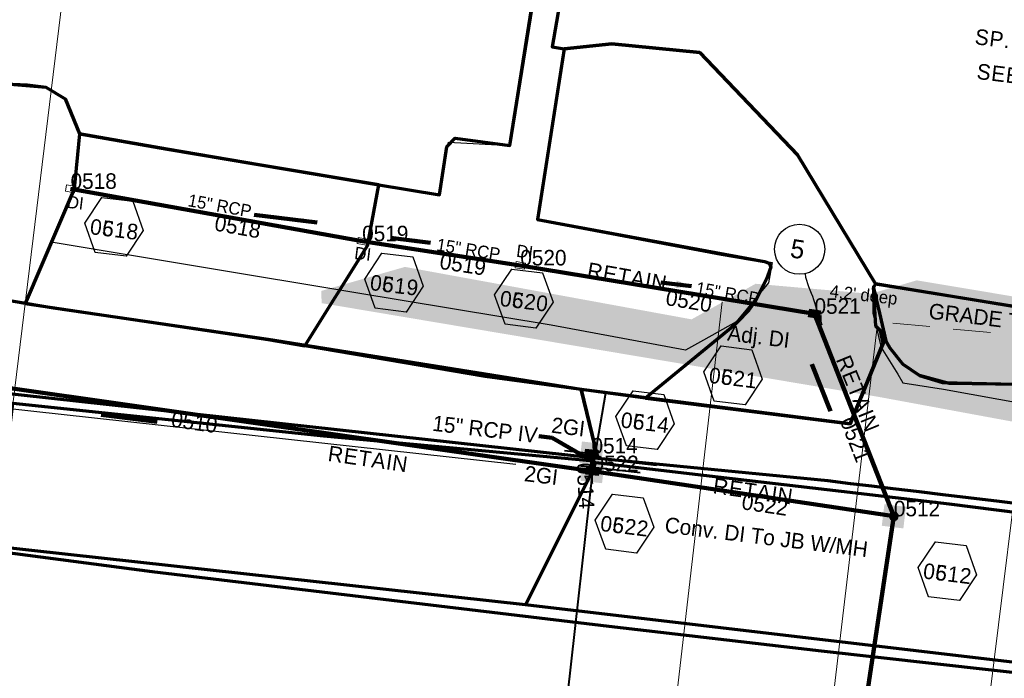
# Model space of a CAD drawing. Extents: x 1160024 to 2574774, y 200346 to 1150377.
# Tile 21 of 118: x 2482131 to 2482448, y 366024 to 366236. Entities that reach past the tile are written whole.
import ezdxf
from ezdxf.enums import TextEntityAlignment as Align

# ---------------------------------------------------------------- set-up
doc = ezdxf.new("R2010")
doc.units = 0
doc.header["$MEASUREMENT"] = 0
for name, pattern in [('DGN Style 2', [29.296317, 17.57779, -11.718527]), ('DGN Style 3', [41.014844, 29.296317, -11.718527]), ('DGN Style 6', [55.721595, 0.029296, -11.718527, 20.507422, -11.718527, 0.029296, -11.718527])]:
    doc.linetypes.add(name, pattern=pattern)
for name, color, linetype, lineweight in [('Exist Drainage Structure Drop Inlet CELL', 1, 'DGN Style 3', 0), ('Exist Plan Preparation Drainage Notes Label', 31, 'Continuous', 30), ('Exist Plan Preparation Watershed Blue', 5, 'Continuous', 30), ('Exist Structure Minor Pipes RCP 15 Inch', 30, 'Continuous', 0), ('Exist Structure Minor Pipes RCP 15 Inch Text', 30, 'Continuous', 13), ('Prop Drainage Structure Box Number Symbol CELL', 9, 'Continuous', 30), ('Prop Drainage Structure Drop Inlet Adjust CELL', 7, 'Continuous', 30), ('Prop Drainage Structure Drop Inlet Adjust Label', 9, 'Continuous', 30), ('Prop Drainage Structure Drop Inlet Grate 2 Narrow Slots and Flat Grates 840 29 CELL', 7, 'Continuous', 30), ('Prop Drainage Structure Drop Inlet Grate 2 Narrow Slots and Flat Grates 840 29 Label', 9, 'Continuous', 30), ('Prop Drainage Structure Drop Inlet Grate 2 Wide Slots and Flat Grates 840 20 CELL', 7, 'Continuous', 30), ('Prop Drainage Structure Drop Inlet Grate 2 Wide Slots and Flat Grates 840 20 Label', 9, 'Continuous', 30), ('Prop Drainage Structure Junction Box Convert From Drop Inlet Label', 9, 'Continuous', 30), ('Prop Drainage Structure Junction Box with Manhole Convert From Drop Inlet CELL', 7, 'Continuous', 30), ('Prop Drainage Structure Pipe CAP 15in', 9, 'Continuous', 211), ('Prop Drainage Structure Pipe RCP 15in Class III Label', 9, 'Continuous', 30), ('Prop Drainage Structure Pipe Removal Label', 9, 'Continuous', 30), ('Prop Drainage Structure Plot Symbol 20 Scale', 9, 'DGN Style 2', 13), ('Prop Drainage Structure Plot Symbol 20 Scale CELL', 9, 'DGN Style 2', 13), ('Prop Drainage Structure Plot Symbol 50 Scale', 9, 'DGN Style 2', 13), ('Prop Drainage Structure Plot Symbol 50 Scale CELL', 9, 'DGN Style 2', 13), ('Prop Drainage Structure Retain Label', 9, 'Continuous', 30), ('Prop Earthen Structure Ditch Flow Line', 6, 'Rdy Ditch Special Prp', 30), ('Prop Plan Preparation Grade to Drain Arrows CELL', 7, 'Continuous', 13), ('Prop Plan Preparation Grade to Drain Arrows Label', 9, 'Continuous', 30), ('Prop Plan Preparation Watershed Pre Construction', 131, 'Continuous', 30), ('Prop Vertical Profile Ditch Grade Median Label', 5, 'Continuous', 40)]:
    doc.layers.add(name, color=color, linetype=linetype, lineweight=lineweight)
for name, color, linetype, lineweight, plot in [('Scratch_Level_5', 6, 'Continuous', 0, False), ('Scratch_Level_6', 30, 'Continuous', 0, False), ('Scratch_Level_7', 9, 'Continuous', 0, False), ('Scratch_Level_8', 171, 'Continuous', 0, False), ('Scratch_Level_9', 9, 'Continuous', 0, False)]:
    doc.layers.add(name, color=color, linetype=linetype, lineweight=lineweight, plot=plot)
doc.styles.add('Style-font000', font='font000.shx')
doc.styles.add('Style-font001', font='font001.shx')
doc.styles.add('Style-font041', font='font041.shx')
doc.styles.add('Style-GEOMETRICFUTURA_211_M_L', font='GEOMETRICFUTURA_211_M_L.shx')
doc.linetypes.add('Rdy Ditch Special Prp', pattern='A,0.55,-0.2,[22,dgnlstyle-RdylsE.shx,S=0.001111,R=0,X=0,Y=0],-0.2,0.55', length=1.5)
doc.dimstyles.new('erosion_control', dxfattribs={"dimtxt": 4.99999, "dimasz": 9.99998, "dimexe": 2.499995, "dimexo": 2.499995, "dimgap": 2.499995, "dimtad": 0, "dimtih": 1, "dimtoh": 1, "dimzin": 3, "dimdsep": 46, "dimtxsty": 'Style-GEOMETRICFUTURA_211_M_L', "dimcen": 0.09, "dimaunit": 1, "dimadec": 4, "dimazin": 3, "dimtfac": 1, "dimtofl": 0, "dimtmove": 0, "dimatfit": 1, "dimfxl": 1, "dimtzin": 3, "dimlwd": 106, "dimarcsym": 0})

# ---------------------------------------------------------------- blocks, each defined once
blk = doc.blocks.new('*U86')
at = {"layer": 'Exist Plan Preparation Drainage Notes Label'}
blk.add_circle((-2.02, 0), 1.993, dxfattribs=at)
blk.add_open_spline([(-0.139, -0.659), (0.503, -0.959), (1.25, -1.003), (1.947, -1.171), (2.636, -1.338), (3.314, -1.545), (4.014, -1.669)], degree=3, knots=[0, 0, 0, 0, 0.5025, 0.5025, 0.5025, 1, 1, 1, 1], dxfattribs=at)
blk.add_solid([(4.014, -1.669), (3.192, -1.207), (3.124, -1.722), (3.522, -1.565)], dxfattribs=at)
blk = doc.blocks.new('PROP TERMINATOR ARROW_176')
at = {"layer": 'Prop Plan Preparation Grade to Drain Arrows CELL'}
blk.add_solid([(-5.71, 0.95), (0, 0), (-5, 0), (-5.71, -0.95)], dxfattribs=at)
blk = doc.blocks.new('PROP PLAN PREPARATION GRADE TO DRAIN ARROWS_34')
at = {"layer": 'Prop Plan Preparation Grade to Drain Arrows CELL'}
blk.add_line((-7, 0), (5, 0), dxfattribs=at)
blk.add_blockref('PROP TERMINATOR ARROW_176', (5, 0), dxfattribs=at)
blk = doc.blocks.new('PROP TERMINATOR ARROW_177')
at = {"layer": 'Prop Plan Preparation Grade to Drain Arrows CELL', "extrusion": (0, 0, -1)}
blk.add_solid([(5.71, 0.95), (0, 0), (5, 0), (5.71, -0.95)], dxfattribs=at)
blk = doc.blocks.new('PROP PLAN PREPARATION GRADE TO DRAIN ARROWS_35')
at = {"layer": 'Prop Plan Preparation Grade to Drain Arrows CELL'}
blk.add_line((-7, 0), (5, 0), dxfattribs=at)
blk.add_blockref('PROP TERMINATOR ARROW_177', (5, 0), dxfattribs=at)
blk = doc.blocks.new('EXIST DRAINAGE STRUCTURE DROP INLET_6')
at = {"layer": 'Exist Drainage Structure Drop Inlet CELL', "color": 1, "flags": 128}
blk.add_lwpolyline([(-1.5, 1), (1.5, 1), (1.5, -1), (-1.5, -1), (-1.5, 1)], dxfattribs=at)
blk = doc.blocks.new('EXIST DRAINAGE STRUCTURE DROP INLET_7')
at = {"layer": 'Exist Drainage Structure Drop Inlet CELL', "color": 1, "flags": 128}
blk.add_lwpolyline([(-1.5, 1), (1.5, 1), (1.5, -1), (-1.5, -1), (-1.5, 1)], dxfattribs=at)
blk = doc.blocks.new('EXIST DRAINAGE STRUCTURE DROP INLET_8')
at = {"layer": 'Exist Drainage Structure Drop Inlet CELL', "color": 1, "flags": 128}
blk.add_lwpolyline([(-1.5, 1), (1.5, 1), (1.5, -1), (-1.5, -1), (-1.5, 1)], dxfattribs=at)
blk = doc.blocks.new('PROP DRAINAGE STRUCTURE DROP INLET ADJUST_1')
at = {"layer": 'Prop Drainage Structure Drop Inlet Adjust CELL', "color": 7, "lineweight": 13}
blk.add_line((0, 1.16), (0, -1.16), dxfattribs=at)
at = {"layer": 'Prop Drainage Structure Drop Inlet Adjust CELL', "flags": 128}
for points in [[(-1.75, 1.25), (1.75, 1.25), (1.75, -1.25), (-1.75, -1.25), (-1.75, 1.25)], [(-1.67, 1.17), (1.67, 1.17), (1.67, -1.17), (-1.67, -1.17), (-1.67, 1.17)], [(0, 1.16), (0, -1.16), (-1.66, -1.16), (-1.66, 1.16), (1.66, 1.16), (1.66, -1.16), (0, -1.16)], [(-1.52, 0.87), (-1.52, 1.03), (-0.12, 1.03), (-0.12, 0.87), (-1.52, 0.87)], [(-1.52, 0.6), (-1.52, 0.77), (-0.12, 0.77), (-0.12, 0.6), (-1.52, 0.6)], [(-1.52, 0.34), (-1.52, 0.5), (-0.12, 0.5), (-0.12, 0.34), (-1.52, 0.34)], [(-1.52, 0.07), (-1.52, 0.24), (-0.12, 0.24), (-0.12, 0.07), (-1.52, 0.07)], [(0.12, 0.87), (0.12, 1.03), (1.52, 1.03), (1.52, 0.87), (0.12, 0.87)], [(0.12, 0.6), (0.12, 0.77), (1.52, 0.77), (1.52, 0.6), (0.12, 0.6)], [(0.12, 0.34), (0.12, 0.5), (1.52, 0.5), (1.52, 0.34), (0.12, 0.34)], [(0.12, 0.07), (0.12, 0.24), (1.52, 0.24), (1.52, 0.07), (0.12, 0.07)], [(-1.52, -0.2), (-1.52, -0.03), (-0.12, -0.03), (-0.12, -0.2), (-1.52, -0.2)], [(-1.52, -0.46), (-1.52, -0.29), (-0.12, -0.29), (-0.12, -0.46), (-1.52, -0.46)], [(-0.12, -0.73), (-1.52, -0.73), (-1.52, -0.56), (-0.12, -0.56), (-0.12, -0.73)], [(-0.12, -1.03), (-1.52, -1.03), (-1.52, -0.83), (-0.12, -0.83), (-0.12, -1.03)], [(0.12, -0.2), (0.12, -0.03), (1.52, -0.03), (1.52, -0.2), (0.12, -0.2)], [(0.12, -0.46), (0.12, -0.29), (1.52, -0.29), (1.52, -0.46), (0.12, -0.46)], [(1.52, -0.73), (0.12, -0.73), (0.12, -0.56), (1.52, -0.56), (1.52, -0.73)], [(1.52, -1.03), (0.12, -1.03), (0.12, -0.83), (1.52, -0.83), (1.52, -1.03)]]:
    blk.add_lwpolyline(points, dxfattribs=at)
at = {"layer": 'Prop Drainage Structure Plot Symbol 20 Scale', "extrusion": (0, 0, -1)}
blk.add_solid([(2, 2), (-2, 2), (2, -2), (-2, -2)], dxfattribs=at)
at = {"layer": 'Prop Drainage Structure Plot Symbol 50 Scale', "extrusion": (0, 0, -1)}
blk.add_solid([(3.5, 3.5), (-3.5, 3.5), (3.5, -3.5), (-3.5, -3.5)], dxfattribs=at)
blk = doc.blocks.new('PROP DRAINAGE STRUCTURE JUNCTION BOX WITH MANHOLE CONVERT FROM DROP INLET')
at = {"layer": 'Prop Drainage Structure Plot Symbol 20 Scale'}
h = blk.add_hatch(color=256, dxfattribs=at)
h.paths.add_polyline_path([(-2, -2), (-2, 2), (2, 2), (2, -2)])
edge = h.paths.add_edge_path(flags=16)
edge.add_arc((0, 0), 1.5, 0, 360)
at = {"layer": 'Prop Drainage Structure Plot Symbol 50 Scale'}
h = blk.add_hatch(color=256, dxfattribs=at)
h.paths.add_polyline_path([(-3.5, -3.5), (-3.5, 3.5), (3.5, 3.5), (3.5, -3.5)])
edge = h.paths.add_edge_path(flags=16)
edge.add_arc((0, 0), 1.5, 0, 360)
at = {"color": 7, "flags": 128}
for points in [[(-1.39, 0.02), (-0.99, 0.02), (-0.99, -0.02), (-1.39, -0.02)], [(-0.71, 1.19), (-0.51, 0.85), (-0.48, 0.87), (-0.67, 1.21)], [(0, 0.08), (0, 0.08)], [(0.67, 1.21), (0.48, 0.87), (0.51, 0.85), (0.71, 1.19)], [(1.39, 0.02), (0.99, 0.02), (0.99, -0.02), (1.39, -0.02)], [(-0.67, -1.21), (-0.48, -0.87), (-0.51, -0.85), (-0.71, -1.19)], [(0.71, -1.19), (0.51, -0.85), (0.48, -0.87), (0.67, -1.21)]]:
    blk.add_lwpolyline(points, dxfattribs=at)
at = {"layer": 'Prop Drainage Structure Junction Box with Manhole Convert From Drop Inlet CELL', "flags": 128}
for points in [[(-1.39, -0.02), (-0.99, -0.02), (-0.99, 0.02), (-1.39, 0.02)], [(-0.71, 1.19), (-0.51, 0.85), (-0.48, 0.87), (-0.67, 1.21)], [(0.67, 1.21), (0.48, 0.87), (0.51, 0.85), (0.71, 1.19)], [(1.39, 0.02), (0.99, 0.02), (0.99, -0.02), (1.39, -0.02)], [(-0.67, -1.21), (-0.48, -0.87), (-0.51, -0.85), (-0.71, -1.19)], [(0.71, -1.19), (0.51, -0.85), (0.48, -0.87), (0.67, -1.21)]]:
    blk.add_lwpolyline(points, dxfattribs=at)
at = {"layer": 'Prop Drainage Structure Junction Box with Manhole Convert From Drop Inlet CELL', "extrusion": (0, 0, -1)}
for radius in [1.39, 0.99, 0.953, 0.87, 0.625, 0.583, 0.333, 0.291, 0.0834, 0.0416]:
    blk.add_arc((0, 0), radius, 0, 360, dxfattribs=at)
blk = doc.blocks.new('PROP DRAINAGE STRUCTURE DROP INLET GRATE 2 WIDE SLOTS AND FLAT GRATES 840 20')
at = {"layer": 'Prop Drainage Structure Drop Inlet Grate 2 Wide Slots and Flat Grates 840 20 CELL', "flags": 128}
for points in [[(-2, 1.17), (2, 1.17), (2, -1.17), (-2, -1.17), (-2, 1.17), (-2, 1.17)], [(-1.94, 1.1), (1.94, 1.1), (1.94, -1.1), (-1.94, -1.1), (-1.94, 1.1)], [(-1.93, 1.09), (-0.01, 1.09), (-0.01, -1.09), (-1.93, -1.09), (-1.93, 1.09)], [(-1.84, 0.91), (-1.01, 0.91), (-1.01, 0.64), (-1.84, 0.64), (-1.84, 0.91)], [(-1.84, 0.52), (-1.01, 0.52), (-1.01, 0.25), (-1.84, 0.25), (-1.84, 0.52)], [(-1.84, 0.14), (-1.01, 0.14), (-1.01, -0.14), (-1.84, -0.14), (-1.84, 0.14)], [(-0.93, 0.91), (-0.09, 0.91), (-0.09, 0.64), (-0.93, 0.64), (-0.93, 0.91)], [(-0.93, 0.52), (-0.09, 0.52), (-0.09, 0.25), (-0.93, 0.25), (-0.93, 0.52)], [(-0.93, 0.14), (-0.09, 0.14), (-0.09, -0.14), (-0.93, -0.14), (-0.93, 0.14)], [(0.01, 1.09), (1.93, 1.09), (1.93, -1.09), (0.01, -1.09), (0.01, 1.09)], [(0.09, 0.91), (0.93, 0.91), (0.93, 0.64), (0.09, 0.64), (0.09, 0.91)], [(0.09, 0.52), (0.93, 0.52), (0.93, 0.25), (0.09, 0.25), (0.09, 0.52)], [(0.09, 0.14), (0.93, 0.14), (0.93, -0.14), (0.09, -0.14), (0.09, 0.14)], [(1.01, 0.91), (1.84, 0.91), (1.84, 0.64), (1.01, 0.64), (1.01, 0.91)], [(1.01, 0.52), (1.84, 0.52), (1.84, 0.25), (1.01, 0.25), (1.01, 0.52)], [(1.01, 0.14), (1.84, 0.14), (1.84, -0.14), (1.01, -0.14), (1.01, 0.14)], [(-1.84, -0.25), (-1.01, -0.25), (-1.01, -0.52), (-1.84, -0.52), (-1.84, -0.25)], [(-1.84, -0.64), (-1.01, -0.64), (-1.01, -0.91), (-1.84, -0.91), (-1.84, -0.64)], [(-0.93, -0.25), (-0.09, -0.25), (-0.09, -0.52), (-0.93, -0.52), (-0.93, -0.25)], [(-0.93, -0.64), (-0.09, -0.64), (-0.09, -0.91), (-0.93, -0.91), (-0.93, -0.64)], [(0.09, -0.25), (0.93, -0.25), (0.93, -0.52), (0.09, -0.52), (0.09, -0.25)], [(0.09, -0.64), (0.93, -0.64), (0.93, -0.91), (0.09, -0.91), (0.09, -0.64)], [(1.01, -0.25), (1.84, -0.25), (1.84, -0.52), (1.01, -0.52), (1.01, -0.25)], [(1.01, -0.64), (1.84, -0.64), (1.84, -0.91), (1.01, -0.91), (1.01, -0.64)]]:
    blk.add_lwpolyline(points, dxfattribs=at)
at = {"layer": 'Prop Drainage Structure Plot Symbol 20 Scale CELL', "extrusion": (0, 0, -1)}
blk.add_solid([(2, 2), (-2, 2), (2, -2), (-2, -2)], dxfattribs=at)
at = {"layer": 'Prop Drainage Structure Plot Symbol 50 Scale CELL', "extrusion": (0, 0, -1)}
blk.add_solid([(3.5, 3.5), (-3.5, 3.5), (3.5, -3.5), (-3.5, -3.5)], dxfattribs=at)
blk = doc.blocks.new('PROP DRAINAGE STRUCTURE DROP INLET GRATE 2 NARROW SLOTS AND FLAT GRATES 840 29')
at = {"layer": 'Prop Drainage Structure Drop Inlet Grate 2 Narrow Slots and Flat Grates 840 29 CELL', "flags": 128}
for points in [[(-2, 1.17), (2, 1.17), (2, -1.17), (-2, -1.17), (-2, 1.17)], [(-1.94, 1.1), (1.94, 1.1), (1.94, -1.1), (-1.94, -1.1), (-1.94, 1.1)], [(-1.93, 1.09), (-0.01, 1.09), (-0.01, -1.09), (-1.93, -1.09), (-1.93, 1.09)], [(-1.76, 0.91), (-1.58, 0.91), (-1.58, -0.91), (-1.76, -0.91), (-1.76, 0.91)], [(-1.46, 0.91), (-1.29, 0.91), (-1.29, -0.91), (-1.46, -0.91), (-1.46, 0.91)], [(-1.17, 0.91), (-0.99, 0.91), (-0.99, -0.91), (-1.17, -0.91), (-1.17, 0.91)], [(-0.87, 0.91), (-0.69, 0.91), (-0.69, -0.91), (-0.87, -0.91), (-0.87, 0.91)], [(-0.57, 0.91), (-0.4, 0.91), (-0.4, -0.91), (-0.57, -0.91), (-0.57, 0.91)], [(-0.28, 0.91), (-0.1, 0.91), (-0.1, -0.91), (-0.28, -0.91), (-0.28, 0.91)], [(0.01, 1.09), (1.93, 1.09), (1.93, -1.09), (0.01, -1.09), (0.01, 1.09)], [(0.1, 0.91), (0.28, 0.91), (0.28, -0.91), (0.1, -0.91), (0.1, 0.91)], [(0.4, 0.91), (0.57, 0.91), (0.57, -0.91), (0.4, -0.91), (0.4, 0.91)], [(0.69, 0.91), (0.87, 0.91), (0.87, -0.91), (0.69, -0.91), (0.69, 0.91)], [(0.99, 0.91), (1.17, 0.91), (1.17, -0.91), (0.99, -0.91), (0.99, 0.91)], [(1.29, 0.91), (1.46, 0.91), (1.46, -0.91), (1.29, -0.91), (1.29, 0.91)], [(1.58, 0.91), (1.76, 0.91), (1.76, -0.91), (1.58, -0.91), (1.58, 0.91)]]:
    blk.add_lwpolyline(points, dxfattribs=at)
at = {"layer": 'Prop Drainage Structure Plot Symbol 20 Scale'}
blk.add_solid([(-2, 2), (2, 2), (-2, -2), (2, -2)], dxfattribs=at)
at = {"layer": 'Prop Drainage Structure Plot Symbol 50 Scale'}
blk.add_solid([(-3.5, 3.5), (3.5, 3.5), (-3.5, -3.5), (3.5, -3.5)], dxfattribs=at)
blk = doc.blocks.new('PROP DRAINAGE STRUCTURE BOX NUMBER SYMBOL_96')
at = {"layer": 'Scratch_Level_7', "flags": 128}
blk.add_lwpolyline([(-5, 8.94), (5, 8.94), (9.47, 0), (5, -8.94), (-5, -8.94), (-9.47, 0), (-5, 8.94)], dxfattribs=at)
at = {"layer": 'Scratch_Level_7', "insert": (0.17, -0.83), "char_height": 5, "attachment_point": 5, "line_spacing_factor": 0.6, "style": 'Style-GEOMETRICFUTURA_211_M_L'}
blk.add_mtext('\\T1.056;0512', dxfattribs=at)
blk = doc.blocks.new('PROP DRAINAGE STRUCTURE BOX NUMBER SYMBOL_98')
at = {"layer": 'Scratch_Level_7', "flags": 128}
blk.add_lwpolyline([(-5, 8.94), (5, 8.94), (9.47, 0), (5, -8.94), (-5, -8.94), (-9.47, 0), (-5, 8.94)], dxfattribs=at)
at = {"layer": 'Scratch_Level_7', "insert": (0.17, -0.83), "char_height": 5, "attachment_point": 5, "line_spacing_factor": 0.6, "style": 'Style-GEOMETRICFUTURA_211_M_L'}
blk.add_mtext('\\T1.051;0522', dxfattribs=at)
blk = doc.blocks.new('PROP DRAINAGE STRUCTURE BOX NUMBER SYMBOL_99')
at = {"layer": 'Scratch_Level_7', "flags": 128}
blk.add_lwpolyline([(-5, 8.94), (5, 8.94), (9.47, 0), (5, -8.94), (-5, -8.94), (-9.47, 0), (-5, 8.94)], dxfattribs=at)
at = {"layer": 'Scratch_Level_7', "insert": (0.14, -0.83), "char_height": 5, "attachment_point": 5, "line_spacing_factor": 0.6, "style": 'Style-GEOMETRICFUTURA_211_M_L'}
blk.add_mtext('\\T1.056;0514', dxfattribs=at)
blk = doc.blocks.new('PROP DRAINAGE STRUCTURE BOX NUMBER SYMBOL_108')
at = {"layer": 'Scratch_Level_7', "flags": 128}
blk.add_lwpolyline([(-5, 8.94), (5, 8.94), (9.47, 0), (5, -8.94), (-5, -8.94), (-9.47, 0), (-5, 8.94)], dxfattribs=at)
at = {"layer": 'Scratch_Level_7', "insert": (0.18, -0.83), "char_height": 5, "attachment_point": 5, "line_spacing_factor": 0.6, "style": 'Style-GEOMETRICFUTURA_211_M_L'}
blk.add_mtext('\\T1.051;0521', dxfattribs=at)
blk = doc.blocks.new('PROP DRAINAGE STRUCTURE BOX NUMBER SYMBOL_109')
at = {"layer": 'Scratch_Level_7', "flags": 128}
blk.add_lwpolyline([(-5, 8.94), (5, 8.94), (9.47, 0), (5, -8.94), (-5, -8.94), (-9.47, 0), (-5, 8.94)], dxfattribs=at)
at = {"layer": 'Scratch_Level_7', "insert": (0.25, -0.83), "char_height": 5, "attachment_point": 5, "line_spacing_factor": 0.6, "style": 'Style-GEOMETRICFUTURA_211_M_L'}
blk.add_mtext('\\T1.051;0520', dxfattribs=at)
blk = doc.blocks.new('PROP DRAINAGE STRUCTURE BOX NUMBER SYMBOL_110')
at = {"layer": 'Scratch_Level_7', "flags": 128}
blk.add_lwpolyline([(-5, 8.94), (5, 8.94), (9.47, 0), (5, -8.94), (-5, -8.94), (-9.47, 0), (-5, 8.94)], dxfattribs=at)
at = {"layer": 'Scratch_Level_7', "insert": (0.27, -0.83), "char_height": 5, "attachment_point": 5, "line_spacing_factor": 0.6, "style": 'Style-GEOMETRICFUTURA_211_M_L'}
blk.add_mtext('\\T1.056;0519', dxfattribs=at)
blk = doc.blocks.new('PROP DRAINAGE STRUCTURE BOX NUMBER SYMBOL_111')
at = {"layer": 'Scratch_Level_7', "flags": 128}
blk.add_lwpolyline([(-5, 8.94), (5, 8.94), (9.47, 0), (5, -8.94), (-5, -8.94), (-9.47, 0), (-5, 8.94)], dxfattribs=at)
at = {"layer": 'Scratch_Level_7', "insert": (0.28, -0.83), "char_height": 5, "attachment_point": 5, "line_spacing_factor": 0.6, "style": 'Style-GEOMETRICFUTURA_211_M_L'}
blk.add_mtext('\\T1.056;0518', dxfattribs=at)
blk = doc.blocks.new('PROP DRAINAGE STRUCTURE BOX NUMBER SYMBOL_173')
at = {"layer": 'Prop Drainage Structure Box Number Symbol CELL', "flags": 128}
blk.add_lwpolyline([(-5, 8.94), (5, 8.94), (9.47, 0), (5, -8.94), (-5, -8.94), (-9.47, 0), (-5, 8.94)], dxfattribs=at)
at = {"layer": 'Prop Drainage Structure Box Number Symbol CELL', "insert": (0.28, -0.83), "char_height": 5, "attachment_point": 5, "line_spacing_factor": 0.6, "style": 'Style-GEOMETRICFUTURA_211_M_L'}
blk.add_mtext('\\T1.056;0618', dxfattribs=at)
blk = doc.blocks.new('PROP DRAINAGE STRUCTURE BOX NUMBER SYMBOL_174')
at = {"layer": 'Prop Drainage Structure Box Number Symbol CELL', "flags": 128}
blk.add_lwpolyline([(-5, 8.94), (5, 8.94), (9.47, 0), (5, -8.94), (-5, -8.94), (-9.47, 0), (-5, 8.94)], dxfattribs=at)
at = {"layer": 'Prop Drainage Structure Box Number Symbol CELL', "insert": (0.27, -0.83), "char_height": 5, "attachment_point": 5, "line_spacing_factor": 0.6, "style": 'Style-GEOMETRICFUTURA_211_M_L'}
blk.add_mtext('\\T1.056;0619', dxfattribs=at)
blk = doc.blocks.new('PROP DRAINAGE STRUCTURE BOX NUMBER SYMBOL_175')
at = {"layer": 'Prop Drainage Structure Box Number Symbol CELL', "flags": 128}
blk.add_lwpolyline([(-5, 8.94), (5, 8.94), (9.47, 0), (5, -8.94), (-5, -8.94), (-9.47, 0), (-5, 8.94)], dxfattribs=at)
at = {"layer": 'Prop Drainage Structure Box Number Symbol CELL', "insert": (0.25, -0.83), "char_height": 5, "attachment_point": 5, "line_spacing_factor": 0.6, "style": 'Style-GEOMETRICFUTURA_211_M_L'}
blk.add_mtext('\\T1.051;0620', dxfattribs=at)
blk = doc.blocks.new('PROP DRAINAGE STRUCTURE BOX NUMBER SYMBOL_176')
at = {"layer": 'Prop Drainage Structure Box Number Symbol CELL', "flags": 128}
blk.add_lwpolyline([(-5, 8.94), (5, 8.94), (9.47, 0), (5, -8.94), (-5, -8.94), (-9.47, 0), (-5, 8.94)], dxfattribs=at)
at = {"layer": 'Prop Drainage Structure Box Number Symbol CELL', "insert": (0.14, -0.83), "char_height": 5, "attachment_point": 5, "line_spacing_factor": 0.6, "style": 'Style-GEOMETRICFUTURA_211_M_L'}
blk.add_mtext('\\T1.056;0614', dxfattribs=at)
blk = doc.blocks.new('PROP DRAINAGE STRUCTURE BOX NUMBER SYMBOL_177')
at = {"layer": 'Prop Drainage Structure Box Number Symbol CELL', "flags": 128}
blk.add_lwpolyline([(-5, 8.94), (5, 8.94), (9.47, 0), (5, -8.94), (-5, -8.94), (-9.47, 0), (-5, 8.94)], dxfattribs=at)
at = {"layer": 'Prop Drainage Structure Box Number Symbol CELL', "insert": (0.17, -0.83), "char_height": 5, "attachment_point": 5, "line_spacing_factor": 0.6, "style": 'Style-GEOMETRICFUTURA_211_M_L'}
blk.add_mtext('\\T1.051;0622', dxfattribs=at)
blk = doc.blocks.new('PROP DRAINAGE STRUCTURE BOX NUMBER SYMBOL_179')
at = {"layer": 'Prop Drainage Structure Box Number Symbol CELL', "flags": 128}
blk.add_lwpolyline([(-5, 8.94), (5, 8.94), (9.47, 0), (5, -8.94), (-5, -8.94), (-9.47, 0), (-5, 8.94)], dxfattribs=at)
at = {"layer": 'Prop Drainage Structure Box Number Symbol CELL', "insert": (0.18, -0.83), "char_height": 5, "attachment_point": 5, "line_spacing_factor": 0.6, "style": 'Style-GEOMETRICFUTURA_211_M_L'}
blk.add_mtext('\\T1.051;0621', dxfattribs=at)
blk = doc.blocks.new('PROP DRAINAGE STRUCTURE BOX NUMBER SYMBOL_180')
at = {"layer": 'Prop Drainage Structure Box Number Symbol CELL', "flags": 128}
blk.add_lwpolyline([(-5, 8.94), (5, 8.94), (9.47, 0), (5, -8.94), (-5, -8.94), (-9.47, 0), (-5, 8.94)], dxfattribs=at)
at = {"layer": 'Prop Drainage Structure Box Number Symbol CELL', "insert": (0.17, -0.83), "char_height": 5, "attachment_point": 5, "line_spacing_factor": 0.6, "style": 'Style-GEOMETRICFUTURA_211_M_L'}
blk.add_mtext('\\T1.056;0612', dxfattribs=at)

msp = doc.modelspace()

# ---------------------------------------------------------------- hatches: boundary and pattern name
at = {"layer": 'Scratch_Level_6'}
msp.add_hatch(color=256, dxfattribs=at).paths.add_polyline_path([(2482465.22, 366104.27), (2482407.31, 366114.97), (2482227.83, 366145.19), (2482227.66, 366149.12), (2482254.65, 366156.86), (2482346.93, 366139.97), (2482367.54, 366151.43), (2482404.56, 366148.18), (2482419.42, 366152.53), (2482463.73, 366145.13), (2482484.73, 366143.84), (2482489.89, 366167.29), (2482504.47, 366169.4), (2482520.6, 366194.75), (2482523.81, 366194.35), (2482517.17, 366145.71), (2482503.87, 366124.89), (2482483.8, 366107.19)])

# ---------------------------------------------------------------- linework, layer by layer
msp.add_line((2482051.59, 366119.57), (2482290.39, 366093.34))
at = {"layer": 'Exist Plan Preparation Drainage Notes Label'}
msp.add_solid([(2482346.93, 366150.66), (2482342.12, 366152.51), (2482341.81, 366150.02)], dxfattribs=at)
at = {"layer": 'Exist Plan Preparation Watershed Blue', "color": 5, "linetype": 'Continuous', "lineweight": 70, "flags": 128}
for points in [[(2482245.6, 366183.41), (2482265.79, 366180.04), (2482268.07, 366195.58), (2482270.77, 366198.33), (2482288.4, 366195.95), (2482318.34, 366384.71), (2482190.23, 366419.49), (2482100.94, 366304.91), (2482098.85, 366268.04), (2482126.15, 366215.84), (2482133, 366215.49), (2482138.99, 366214.75), (2482145.25, 366210.94), (2482149.84, 366199.68), (2482178.08, 366194.73), (2482245.6, 366183.41)], [(2482314.14, 366283.62), (2482311.05, 366279.9), (2482302.02, 366227.76), (2482305.94, 366227.08), (2482321.21, 366228.73), (2482349.58, 366225.88), (2482381.04, 366192.98), (2482406.1, 366151.36), (2482460.16, 366142.7), (2482485.14, 366138.23), (2482497.23, 366201.69), (2482502.55, 366231.5), (2482513.88, 366291.18), (2482521.94, 366338.37), (2482364.13, 366312.74), (2482323, 366321.52), (2482314.14, 366283.62)], [(2482132.35, 366145.09), (2482096.03, 366151.27), (2482043.62, 366160), (2482049.19, 366203.05), (2482047.98, 366204.98), (2482049.89, 366207.93), (2482051.61, 366220.36), (2482053.35, 366230.69), (2482048.53, 366236.21), (2482042.92, 366242.39), (2482040.88, 366254.08), (2482040.26, 366270.22), (2482100.94, 366304.91), (2482098.85, 366268.04), (2482126.15, 366215.84), (2482138.99, 366214.75), (2482145.25, 366210.94), (2482149.84, 366199.68), (2482148.13, 366182.05), (2482132.35, 366145.09), (2482132.35, 366145.09)], [(2482406.1, 366151.36), (2482381.04, 366192.98), (2482349.58, 366225.88), (2482321.21, 366228.73), (2482305.94, 366227.08), (2482297.35, 366172.17), (2482370.37, 366158.6), (2482371.86, 366158.05), (2482372.42, 366156.73), (2482371.03, 366152.89), (2482367.42, 366145.73), (2482365.34, 366142.91), (2482361.51, 366139), (2482360.08, 366137.56), (2482332.09, 366114.58), (2482398, 366106.27), (2482408.61, 366132.29), (2482407.76, 366136.28), (2482406.2, 366137.8), (2482405.55, 366148.97), (2482405.54, 366150.14), (2482406.1, 366151.36)], [(2482178.13, 366194.74), (2482149.84, 366199.68), (2482148.13, 366182.05), (2482132.35, 366145.09), (2482210.61, 366133.48), (2482222.44, 366131.46), (2482242.65, 366163.86), (2482243.03, 366165.88), (2482246.18, 366183.3), (2482208.33, 366189.67), (2482178.13, 366194.74)], [(2482316.78, 366095.29), (2482311.4, 366117.38), (2482210.61, 366133.48), (2482141.53, 366143.54), (2482043.62, 366160), (2482049.5, 366141.07), (2482049.5, 366141.07), (2482050.46, 366124.55), (2482075.31, 366121.82), (2482316.78, 366095.29)], [(2482485.15, 366138.26), (2482475, 366140.05), (2482406.1, 366151.36), (2482405.54, 366150.14), (2482407.38, 366142), (2482409.5, 366133.1), (2482410.75, 366130.78), (2482414.99, 366125.53), (2482420.33, 366121.86), (2482427.76, 366119.62), (2482460.64, 366118.89), (2482468.81, 366118.83), (2482473.64, 366119.24), (2482479.47, 366120.59), (2482483.69, 366121.9), (2482485.68, 366122.79), (2482487.94, 366123.81), (2482493.07, 366126.8), (2482485.15, 366138.26)], [(2482315.02, 366091.07), (2482293.49, 366048), (2482122.74, 366066.82), (2482128.41, 366112.97), (2482228.39, 366102.46), (2482315.31, 366094.44), (2482315.02, 366091.07)], [(2482499.98, 366071.7), (2482482.15, 366025.78), (2482293.49, 366048), (2482315.02, 366091.07), (2482315.98, 366093.89), (2482350.74, 366089.81), (2482395.07, 366084.67), (2482429.83, 366080.51), (2482468.83, 366075.66), (2482499.98, 366071.7)], [(2482738.83, 365966.99), (2482740.17, 365977.85), (2482734.42, 365994.5), (2482388.73, 366033.13), (2482320.39, 366041.03), (2482173.2, 366058.7), (2482122.52, 366065.32), (2482120.38, 366039.51), (2482118.36, 366011.95), (2482417.09, 365978.61), (2482517.08, 365966.77), (2482726.79, 365941.27), (2482737, 365952.17), (2482738.83, 365966.99)]]:
    msp.add_lwpolyline(points, close=True, dxfattribs=at)
for points in [[(2482311.05, 366279.9), (2482302.02, 366227.76), (2482305.94, 366227.08), (2482297.35, 366172.17), (2482356.52, 366160.99), (2482370.37, 366158.6), (2482371.86, 366158.05), (2482372.42, 366156.73), (2482371.03, 366152.89), (2482367.42, 366145.73), (2482367.42, 366145.73), (2482365.34, 366142.91), (2482361.51, 366139), (2482359.61, 366137.16), (2482332.09, 366114.58), (2482280.45, 366121.56), (2482222.44, 366131.46), (2482222.44, 366131.46), (2482242.65, 366163.86), (2482243.03, 366165.88), (2482246.18, 366183.3), (2482265.79, 366180.04), (2482268.07, 366195.58), (2482270.77, 366198.33), (2482288.4, 366195.95), (2482300.59, 366271.82)], [(2482459.58, 366118.92), (2482429.89, 366119.36), (2482420.33, 366121.86), (2482414.99, 366125.53), (2482410.75, 366130.78), (2482409.5, 366133.1), (2482408.61, 366132.29), (2482398, 366106.27), (2482311.4, 366117.38), (2482316.78, 366095.29), (2482390.79, 366088.03), (2482398.12, 366087.1), (2482404.83, 366086.34), (2482411.77, 366085.5), (2482420.15, 366084.49), (2482427.79, 366083.57), (2482436.01, 366082.58), (2482445.95, 366081.38), (2482466.79, 366078.8)]]:
    msp.add_lwpolyline(points, dxfattribs=at)
at = {"layer": 'Exist Structure Minor Pipes RCP 15 Inch'}
for p, q in [((2482241.16, 366165.23), (2482148.37, 366182.01)), ((2482291.76, 366157.11), (2482241.16, 366165.23))]:
    msp.add_line(p, q, dxfattribs=at)
at = {"layer": 'Prop Drainage Structure Pipe CAP 15in'}
msp.add_line((2482314.7, 366096.77), (2482315.02, 366091.07), dxfattribs=at)
at = {"layer": 'Prop Plan Preparation Watershed Pre Construction', "color": 200, "flags": 128}
for points in [[(2482149.84, 366199.68), (2482265.79, 366180.04), (2482268.14, 366193.91), (2482268.68, 366197.08), (2482288.4, 366195.95), (2482304.51, 366294.12), (2482314.14, 366283.62), (2482311.05, 366279.9), (2482302.02, 366227.76), (2482305.94, 366227.08), (2482297.35, 366172.17), (2482372.89, 366158.29), (2482371.69, 366151.75), (2482361.31, 366139.2), (2482350.71, 366133.24), (2482344.98, 366130.03), (2482301.73, 366138.05), (2482238.22, 366148.6), (2482140.68, 366164.8), (2482148.13, 366182.05), (2482149.84, 366199.68)], [(2482405.21, 366150.6), (2482405.32, 366141.99), (2482407.99, 366130.92), (2482413.29, 366122.3), (2482414.96, 366119.58), (2482428.01, 366117.45), (2482463.71, 366111.02), (2482475.92, 366109.79), (2482483.57, 366111.54), (2482492.66, 366115.62), (2482497.73, 366119.93), (2482485.15, 366138.26), (2482406.1, 366151.36), (2482405.21, 366150.6)], [(2482122.74, 366066.82), (2482118.36, 366011.95), (2482871.97, 365923.41), (2482842.89, 365880.62), (2483010.79, 365865.86), (2483048.19, 365861.65), (2483192.34, 365847.94), (2483296.51, 365836.9), (2483403.77, 365823.28), (2483605.26, 365797.14), (2483756.63, 365775.55), (2483838.82, 365763.53), (2483952.78, 365744.85), (2484040.14, 365724.59), (2484096.61, 365715.8), (2484109.76, 365800.29), (2483919.06, 365832.3), (2483715.34, 365866), (2483439.35, 365907.02), (2483368.5, 365916.45), (2482482.15, 366025.78), (2482293.49, 366048), (2482122.74, 366066.82)]]:
    msp.add_lwpolyline(points, close=True, dxfattribs=at)
at = {"layer": 'Prop Vertical Profile Ditch Grade Median Label', "lineweight": 0}
msp.add_line((2482119.32, 366038.91), (2482187.52, 366594.55), dxfattribs=at)
at = {"layer": 'Scratch_Level_5'}
for p, q in [((2482356.72, 366145.56), (2482341.78, 366015.45)), ((2482406.68, 366137.66), (2482391.44, 366009.64)), ((2482456.8, 366131.4), (2482441.08, 366003.63))]:
    msp.add_line(p, q, dxfattribs=at)
at = {"layer": 'Scratch_Level_5', "lineweight": 40}
for p, q in [((2482315.86, 366096.38), (2482319.27, 366116.33)), ((2482305.83, 366096.45), (2482335.64, 366093.05)), ((2482305.98, 366097.77), (2482315.91, 366096.64)), ((2482315.02, 366091.07), (2482307, 366019.39)), ((2482310.31, 366091.6), (2482315.02, 366091.07)), ((2482310.46, 366092.92), (2482330.34, 366090.69))]:
    msp.add_line(p, q, dxfattribs=at)
at = {"layer": 'Scratch_Level_9', "lineweight": 120}
for p, q in [((2482146.98, 366182), (2482240.86, 366165.12)), ((2482240.86, 366165.12), (2482291.78, 366157.33)), ((2482291.78, 366157.33), (2482386.51, 366141.75)), ((2482386.51, 366141.75), (2482412.06, 366076.54)), ((2482044.65, 366129.65), (2482315.02, 366091.07)), ((2482315.02, 366091.07), (2482412.06, 366076.54)), ((2482412.06, 366076.54), (2482387.98, 365917.62))]:
    msp.add_line(p, q, dxfattribs=at)

# ---------------------------------------------------------------- block references
at = {"layer": 'Exist Drainage Structure Drop Inlet CELL', "color": 5, "linetype": 'DGN Style 6', "lineweight": 140, "rotation": 170}
for name, p in [('EXIST DRAINAGE STRUCTURE DROP INLET_6', (2482146.98, 366182)), ('EXIST DRAINAGE STRUCTURE DROP INLET_7', (2482240.86, 366165.12)), ('EXIST DRAINAGE STRUCTURE DROP INLET_8', (2482291.78, 366157.33))]:
    msp.add_blockref(name, p, dxfattribs=at)
at = {"layer": 'Exist Plan Preparation Drainage Notes Label', "xscale": 4.049999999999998, "yscale": 4.049999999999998, "zscale": 4.049999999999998, "rotation": 301.9199461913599}
msp.add_blockref('*U86', (2482386.03, 366155.6), dxfattribs=at)
at = {"layer": 'Prop Drainage Structure Box Number Symbol CELL', "rotation": 353.0022961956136}
for name, p in [('PROP DRAINAGE STRUCTURE BOX NUMBER SYMBOL_173', (2482160.95, 366169.78)), ('PROP DRAINAGE STRUCTURE BOX NUMBER SYMBOL_174', (2482251.11, 366151.79)), ('PROP DRAINAGE STRUCTURE BOX NUMBER SYMBOL_175', (2482292.91, 366146.66)), ('PROP DRAINAGE STRUCTURE BOX NUMBER SYMBOL_179', (2482360.27, 366121.91)), ('PROP DRAINAGE STRUCTURE BOX NUMBER SYMBOL_176', (2482331.97, 366107.52)), ('PROP DRAINAGE STRUCTURE BOX NUMBER SYMBOL_177', (2482325.32, 366074.19)), ('PROP DRAINAGE STRUCTURE BOX NUMBER SYMBOL_180', (2482429.3, 366058.89))]:
    msp.add_blockref(name, p, dxfattribs=at)
at = {"layer": 'Prop Drainage Structure Plot Symbol 20 Scale'}
for name, p, rotation in [('PROP DRAINAGE STRUCTURE DROP INLET ADJUST_1', (2482386.51, 366141.75), 170), ('PROP DRAINAGE STRUCTURE DROP INLET GRATE 2 NARROW SLOTS AND FLAT GRATES 840 29', (2482314.7, 366096.77), 173.5048196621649), ('PROP DRAINAGE STRUCTURE JUNCTION BOX WITH MANHOLE CONVERT FROM DROP INLET', (2482412.06, 366076.54), 83.00000000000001)]:
    msp.add_blockref(name, p, dxfattribs=dict(at, rotation=rotation))
at = {"layer": 'Prop Drainage Structure Plot Symbol 50 Scale CELL', "rotation": 173.5807140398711}
msp.add_blockref('PROP DRAINAGE STRUCTURE DROP INLET GRATE 2 WIDE SLOTS AND FLAT GRATES 840 20', (2482315.02, 366091.07), dxfattribs=at)
at = {"layer": 'Prop Plan Preparation Grade to Drain Arrows CELL'}
for name, p, rotation in [('PROP PLAN PREPARATION GRADE TO DRAIN ARROWS_35', (2482416.71, 366138.25), 174.8479342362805), ('PROP PLAN PREPARATION GRADE TO DRAIN ARROWS_34', (2482436.15, 366136.36), 175.225527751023)]:
    msp.add_blockref(name, p, dxfattribs=dict(at, rotation=rotation))
at = {"layer": 'Scratch_Level_7', "rotation": 353.0022961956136}
for name, p in [('PROP DRAINAGE STRUCTURE BOX NUMBER SYMBOL_111', (2482160.95, 366169.78)), ('PROP DRAINAGE STRUCTURE BOX NUMBER SYMBOL_110', (2482251.11, 366151.79)), ('PROP DRAINAGE STRUCTURE BOX NUMBER SYMBOL_109', (2482292.91, 366146.66)), ('PROP DRAINAGE STRUCTURE BOX NUMBER SYMBOL_108', (2482360.27, 366121.91)), ('PROP DRAINAGE STRUCTURE BOX NUMBER SYMBOL_99', (2482331.97, 366107.52)), ('PROP DRAINAGE STRUCTURE BOX NUMBER SYMBOL_98', (2482325.32, 366074.19)), ('PROP DRAINAGE STRUCTURE BOX NUMBER SYMBOL_96', (2482429.3, 366058.89))]:
    msp.add_blockref(name, p, dxfattribs=at)

# ---------------------------------------------------------------- texts
at = {"layer": 'Exist Plan Preparation Drainage Notes Label', "style": 'Style-font000'}
msp.add_text('5', height=6, rotation=351.288, dxfattribs=at).set_placement((2482378.4, 366159.99))
at = {"layer": 'Exist Plan Preparation Drainage Notes Label', "style": 'Style-font001'}
msp.add_text("4.2' deep", height=4, rotation=353.3861, dxfattribs=at).set_placement((2482402.32, 366147.87), align=Align.MIDDLE_CENTER)
at = {"layer": 'Exist Structure Minor Pipes RCP 15 Inch Text', "style": 'Style-font001'}
for s, rotation, p in [('DI', 353.0023, (2482148.53, 366177.56)), ('15" RCP', 349.7494, (2482195.02, 366176.58)), ('DI', 353.0023, (2482241.07, 366161.09)), ('DI', 353.0023, (2482293.22, 366161.8))]:
    msp.add_text(s, height=4, rotation=rotation, dxfattribs=at).set_placement(p, align=Align.MIDDLE_CENTER)
for rotation, p in [(350.884, (2482274.77, 366160.51)), (349.9464, (2482358.24, 366146.39))]:
    msp.add_text('15" RCP', height=4, rotation=rotation, dxfattribs=at).set_placement(p, align=Align.CENTER)
at = {"layer": 'Prop Drainage Structure Drop Inlet Adjust Label', "style": 'Style-GEOMETRICFUTURA_211_M_L'}
msp.add_text('Adj. DI', height=5, rotation=353.0023, dxfattribs=at).set_placement((2482368.52, 366134.45), align=Align.MIDDLE_CENTER)
at = {"layer": 'Prop Drainage Structure Drop Inlet Grate 2 Narrow Slots and Flat Grates 840 29 Label', "style": 'Style-GEOMETRICFUTURA_211_M_L'}
msp.add_text('2GI', height=5, rotation=353.0023, dxfattribs=at).set_placement((2482307.22, 366105.34), align=Align.MIDDLE_CENTER)
at = {"layer": 'Prop Drainage Structure Drop Inlet Grate 2 Wide Slots and Flat Grates 840 20 Label', "style": 'Style-GEOMETRICFUTURA_211_M_L'}
msp.add_text('2GI', height=5, rotation=353.0023, dxfattribs=at).set_placement((2482298.51, 366089.73), align=Align.MIDDLE_CENTER)
at = {"layer": 'Prop Drainage Structure Junction Box Convert From Drop Inlet Label', "style": 'Style-GEOMETRICFUTURA_211_M_L'}
msp.add_text('Conv. DI To JB W/MH', height=5, rotation=353.0023, dxfattribs=at).set_placement((2482371, 366069.85), align=Align.MIDDLE_CENTER)
at = {"layer": 'Prop Drainage Structure Pipe RCP 15in Class III Label', "style": 'Style-GEOMETRICFUTURA_211_M_L'}
msp.add_text('15" RCP IV', height=5, rotation=353.255, dxfattribs=at).set_placement((2482280.43, 366104.61), align=Align.MIDDLE_CENTER)
at = {"layer": 'Prop Drainage Structure Retain Label', "char_height": 5, "attachment_point": 7, "line_spacing_factor": 0.6, "style": 'Style-GEOMETRICFUTURA_211_M_L'}
for insert, rotation in [((2482313.02, 366153.48), 349.9464), ((2482393.3, 366127.08), 292.0336), ((2482229.6, 366094.4), 351.7918), ((2482353.59, 366084.01), 351.7918)]:
    msp.add_mtext('\\T1.060;RETAIN', dxfattribs=dict(at, insert=insert, rotation=rotation))
at = {"layer": 'Prop Earthen Structure Ditch Flow Line', "insert": (2482463.07, 366222.45), "char_height": 5, "attachment_point": 5, "rotation": 353.0023, "line_spacing_factor": 1.320001, "style": 'Style-GEOMETRICFUTURA_211_M_L'}
msp.add_mtext('\\T1.057;SP. CUT DITCH\\PSEE DETAIL A', dxfattribs=at)
at = {"layer": 'Prop Plan Preparation Grade to Drain Arrows Label', "style": 'Style-GEOMETRICFUTURA_211_M_L'}
msp.add_text('GRADE TO DRAIN', height=5, rotation=353.0023, dxfattribs=at).set_placement((2482451.93, 366139.23), align=Align.MIDDLE_CENTER)
at = {"layer": 'Scratch_Level_8', "linetype": 'Continuous', "style": 'Style-font041'}
for s, p in [('0518', (2482146.98, 366187)), ('0519', (2482240.86, 366170.12)), ('0520', (2482291.78, 366162.33)), ('0521', (2482386.51, 366146.75)), ('0514', (2482314.7, 366101.77)), ('0522', (2482315.02, 366096.07)), ('0512', (2482412.06, 366081.54))]:
    msp.add_text(s, height=5, dxfattribs=at).set_placement(p, align=Align.TOP_LEFT)
at = {"layer": 'Scratch_Level_8', "linetype": 'Continuous', "lineweight": 30, "style": 'Style-font041'}
for s, rotation, p in [('0518', 349.8027, (2482193.92, 366173.56)), ('0519', 351.3036, (2482266.32, 366161.22)), ('0520', 350.659, (2482339.14, 366149.54)), ('0510', 351.8806, (2482179.83, 366110.36)), ('0521', 291.4004, (2482399.29, 366109.14)), ('0514', 273.2597, (2482314.86, 366093.92)), ('0522', 351.4842, (2482363.54, 366083.81))]:
    msp.add_text(s, height=5, rotation=rotation, dxfattribs=at).set_placement(p, align=Align.TOP_LEFT)

# ---------------------------------------------------------------- leaders
at = {"layer": 'Exist Plan Preparation Drainage Notes Label'}
for points in [[(2482226.33, 366171.18), (2482206.04, 366173.67)], [(2482262.83, 366164.64), (2482249.98, 366166.22)], [(2482346.93, 366150.66), (2482337.01, 366151.87)], [(2482391.6, 366110.43), (2482385.68, 366125.57)], [(2482174.86, 366107.01), (2482156.82, 366109.23)]]:
    msp.add_leader(points, dimstyle='erosion_control', override={"dimtxt": 5, "dimasz": 5, "dimgap": 0, "dimlwd": 65534}, dxfattribs=at)
at = {"layer": 'Prop Drainage Structure Pipe Removal Label'}
msp.add_leader([(2482314.86, 366094.46), (2482302.04, 366101.86), (2482297.76, 366102.38)], dimstyle='erosion_control', override={"dimtxt": 5, "dimasz": 5, "dimgap": 0, "dimlwd": 65534}, dxfattribs=at)

doc.saveas('drawing.dxf')
